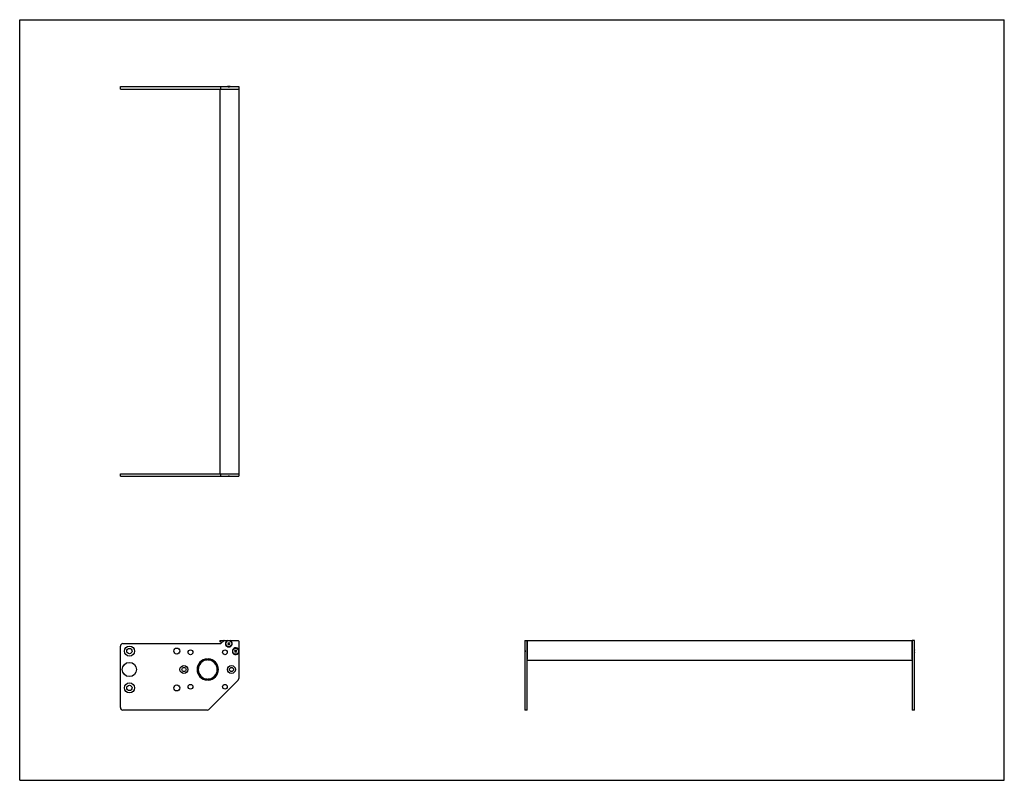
# Model space of a CAD drawing. Header units: inches. Extents: x 0 to 51.8, y 0 to 40.
import ezdxf

# ---------------------------------------------------------------- set-up
doc = ezdxf.new("R2010")
doc.units = ezdxf.units.IN
doc.header["$LTSCALE"] = 2.847059
doc.header["$MEASUREMENT"] = 0
doc.layers.get('0').update_dxf_attribs({"linetype": 'CONTINUOUS'})
for name, color, linetype in [('350539_20_BL3', 7, 'CONTINUOUS'), ('350540_1_1_BL0', 7, 'CONTINUOUS'), ('350541_1_1_BL4', 7, 'CONTINUOUS'), ('930410M_1_1_BL1', 7, 'CONTINUOUS'), ('930410M_1_1_BL2', 7, 'CONTINUOUS'), ('930410M_1_1_BL5', 7, 'CONTINUOUS'), ('930410M_1_1_BL6', 7, 'CONTINUOUS')]:
    doc.layers.add(name, color=color, linetype=linetype)

# ---------------------------------------------------------------- blocks, each defined once
blk = doc.blocks.new('350540_1_1_BL0', base_point=(15.989, 9.906))
at = {"layer": '350540_1_1_BL0', "color": 7, "linetype": 'CONTINUOUS'}
for p, q in [((5.296, 16.117), (10.516, 16.117)), ((5.296, 15.992), (5.296, 16.117)), ((10.575, 15.992), (10.575, 16.117)), ((10.727, 16.117), (11.515, 16.117)), ((11.515, 16.117), (11.515, 15.992)), ((5.296, 15.992), (10.924, 15.992)), ((11.066, 15.992), (11.515, 15.992)), ((10.575, 7.186), (10.727, 7.338)), ((10.748, 7.347), (11.485, 7.347)), ((11.515, 7.317), (11.515, 5.353)), ((26.557, 7.347), (26.557, 6.858)), ((26.557, 7.347), (26.682, 7.347)), ((26.682, 3.696), (26.682, 7.347)), ((5.296, 3.821), (5.296, 7.061)), ((5.421, 7.186), (10.575, 7.186)), ((9.855, 6.389), (9.855, 6.326)), ((9.915, 6.326), (9.915, 6.389)), ((26.557, 6.716), (26.557, 3.696)), ((9.855, 5.328), (9.855, 5.265)), ((9.915, 5.265), (9.915, 5.328)), ((11.479, 5.265), (9.946, 3.732)), ((9.858, 3.696), (5.421, 3.696)), ((26.682, 3.696), (26.557, 3.696))]:
    blk.add_line(p, q, dxfattribs=at)
for centre, radius in [((5.769, 6.796), 0.266), ((5.769, 6.796), 0.141), ((8.26, 6.796), 0.158), ((8.98, 6.732), 0.125), ((10.79, 6.732), 0.125), ((5.769, 5.827), 0.375), ((8.635, 5.827), 0.21), ((8.635, 5.827), 0.109), ((11.135, 5.827), 0.21), ((11.135, 5.827), 0.109), ((5.769, 4.858), 0.266), ((5.769, 4.858), 0.141), ((8.26, 4.858), 0.158), ((8.98, 4.922), 0.125), ((10.79, 4.922), 0.125)]:
    blk.add_circle(centre, radius, dxfattribs=at)
for centre, radius, start, end in [((10.748, 7.317), 0.03, 90, 135), ((10.995, 7.187), 0.175, 113.8955, 66.1045), ((11.485, 7.317), 0.03, 0, 90), ((5.421, 7.061), 0.125, 90, 180), ((11.355, 6.787), 0.175, 23.8955, 336.1045), ((9.885, 5.827), 0.562, 93.0572, 266.9428), ((9.885, 5.827), 0.5, 93.4398, 266.5602), ((9.885, 5.827), 0.562, 273.0572, 86.9428), ((9.885, 5.827), 0.5, 273.4398, 86.5602), ((11.39, 5.353), 0.125, 315, 360), ((5.421, 3.821), 0.125, 180, 270), ((9.858, 3.821), 0.125, 270, 315)]:
    blk.add_arc(centre, radius, start, end, dxfattribs=at)
for points, knots in [([(10.924, 15.992), (10.936, 15.996), (10.959, 16.004), (10.995, 16.008), (11.032, 16.004), (11.055, 15.996), (11.066, 15.992)], [0, 0, 0, 0, 0.250032, 0.5, 0.749967, 1, 1, 1, 1]), ([(26.557, 6.858), (26.562, 6.847), (26.568, 6.829), (26.572, 6.805), (26.572, 6.793), (26.572, 6.787)], [0, 0, 0, 0, 0.49978, 0.749903, 1, 1, 1, 1]), ([(26.572, 6.787), (26.572, 6.781), (26.572, 6.769), (26.568, 6.745), (26.562, 6.727), (26.557, 6.716)], [0, 0, 0, 0, 0.250097, 0.50022, 1, 1, 1, 1])]:
    blk.add_open_spline(points, degree=3, knots=knots, dxfattribs=at)
blk = doc.blocks.new('930410M_1_1_BL1', base_point=(18.883, 6.787))
at = {"layer": '930410M_1_1_BL1', "color": 7, "linetype": 'CONTINUOUS'}
for p, q in [((11.327, 6.836), (11.298, 6.787)), ((11.298, 6.787), (11.327, 6.738)), ((11.327, 6.836), (11.384, 6.836)), ((11.384, 6.738), (11.327, 6.738)), ((11.412, 6.787), (11.384, 6.836)), ((11.384, 6.738), (11.412, 6.787)), ((26.557, 6.852), (26.557, 6.721)), ((26.569, 6.755), (26.569, 6.819))]:
    blk.add_line(p, q, dxfattribs=at)
blk.add_circle((11.355, 6.787), 0.157, dxfattribs=at)
blk = doc.blocks.new('930410M_1_1_BL2', base_point=(10.995, 11.516))
at = {"layer": '930410M_1_1_BL2', "color": 7, "linetype": 'CONTINUOUS'}
for p, q in [((10.93, 15.992), (11.061, 15.992)), ((11.027, 16.003), (10.964, 16.003)), ((10.967, 7.236), (10.938, 7.187)), ((10.938, 7.187), (10.967, 7.138)), ((10.967, 7.236), (11.024, 7.236)), ((11.024, 7.138), (10.967, 7.138)), ((11.052, 7.187), (11.024, 7.236)), ((11.024, 7.138), (11.052, 7.187))]:
    blk.add_line(p, q, dxfattribs=at)
blk.add_circle((10.995, 7.187), 0.157, dxfattribs=at)
blk = doc.blocks.new('350539_20_BL3', base_point=(28.717, 21.329))
at = {"layer": '350539_20_BL3', "color": 7, "linetype": 'CONTINUOUS'}
for p, q in [((10.516, 36.353), (10.516, 16.117)), ((10.516, 36.353), (11.515, 36.353)), ((11.515, 36.353), (11.515, 16.117)), ((10.516, 16.117), (11.515, 16.117)), ((10.546, 7.347), (10.748, 7.347)), ((26.682, 7.347), (26.682, 6.366)), ((26.682, 7.347), (46.918, 7.347)), ((46.918, 6.366), (46.918, 7.347)), ((46.918, 6.306), (26.682, 6.306))]:
    blk.add_line(p, q, dxfattribs=at)
for centre, radius, start, end in [((10.546, 7.317), 0.03, 90, 246.0797), ((9.885, 5.827), 1.6, 62.2113, 66.0797)]:
    blk.add_arc(centre, radius, start, end, dxfattribs=at)
blk = doc.blocks.new('350541_1_1_BL4', base_point=(26.17, 20.087))
at = {"layer": '350541_1_1_BL4', "color": 7, "linetype": 'CONTINUOUS'}
for p, q in [((5.296, 36.353), (5.296, 36.478)), ((5.296, 36.478), (10.924, 36.478)), ((5.296, 36.353), (10.516, 36.353)), ((10.575, 36.353), (10.575, 36.478)), ((10.748, 36.353), (11.515, 36.353)), ((11.066, 36.478), (11.515, 36.478)), ((11.515, 36.478), (11.515, 36.353)), ((47.043, 7.347), (46.918, 7.347)), ((46.918, 7.347), (46.918, 3.696)), ((47.043, 6.858), (47.043, 7.347)), ((47.043, 3.696), (47.043, 6.716)), ((47.043, 3.696), (46.918, 3.696))]:
    blk.add_line(p, q, dxfattribs=at)
for points, knots in [([(11.066, 36.478), (11.055, 36.473), (11.032, 36.465), (10.995, 36.461), (10.959, 36.465), (10.936, 36.473), (10.924, 36.478)], [0, 0, 0, 0, 0.250032, 0.5, 0.749967, 1, 1, 1, 1]), ([(47.043, 6.858), (47.039, 6.847), (47.033, 6.829), (47.029, 6.805), (47.028, 6.793), (47.028, 6.787)], [0, 0, 0, 0, 0.49979, 0.749909, 1, 1, 1, 1]), ([(47.028, 6.787), (47.028, 6.781), (47.029, 6.769), (47.033, 6.745), (47.039, 6.727), (47.043, 6.716)], [0, 0, 0, 0, 0.250096, 0.500219, 1, 1, 1, 1])]:
    blk.add_open_spline(points, degree=3, knots=knots, dxfattribs=at)
blk = doc.blocks.new('930410M_1_1_BL5', base_point=(10.995, 36.472))
at = {"layer": '930410M_1_1_BL5', "color": 7, "linetype": 'CONTINUOUS'}
for p, q in [((11.061, 36.478), (10.93, 36.478)), ((10.964, 36.466), (11.027, 36.466))]:
    blk.add_line(p, q, dxfattribs=at)
blk = doc.blocks.new('930410M_1_1_BL6', base_point=(47.037, 6.787))
at = {"layer": '930410M_1_1_BL6', "color": 7, "linetype": 'CONTINUOUS'}
for p, q in [((47.031, 6.819), (47.031, 6.755)), ((47.043, 6.721), (47.043, 6.852))]:
    blk.add_line(p, q, dxfattribs=at)

msp = doc.modelspace()

# ---------------------------------------------------------------- linework, layer by layer
at = {"color": 7, "linetype": 'CONTINUOUS'}
for p, q in [((0, 0), (0, 40)), ((0, 40), (51.765, 40)), ((51.765, 0), (51.765, 40)), ((0, 0), (51.765, 0))]:
    msp.add_line(p, q, dxfattribs=at)

# ---------------------------------------------------------------- block references
at = {"layer": '350539_20_BL3'}
msp.add_blockref('350539_20_BL3', (28.717, 21.329), dxfattribs=at)
at = {"layer": '350540_1_1_BL0'}
msp.add_blockref('350540_1_1_BL0', (15.989, 9.906), dxfattribs=at)
at = {"layer": '350541_1_1_BL4'}
msp.add_blockref('350541_1_1_BL4', (26.17, 20.087), dxfattribs=at)
at = {"layer": '930410M_1_1_BL1'}
msp.add_blockref('930410M_1_1_BL1', (18.883, 6.787), dxfattribs=at)
at = {"layer": '930410M_1_1_BL2'}
msp.add_blockref('930410M_1_1_BL2', (10.995, 11.516), dxfattribs=at)
at = {"layer": '930410M_1_1_BL5'}
msp.add_blockref('930410M_1_1_BL5', (10.995, 36.472), dxfattribs=at)
at = {"layer": '930410M_1_1_BL6'}
msp.add_blockref('930410M_1_1_BL6', (47.037, 6.787), dxfattribs=at)

doc.saveas('drawing.dxf')
